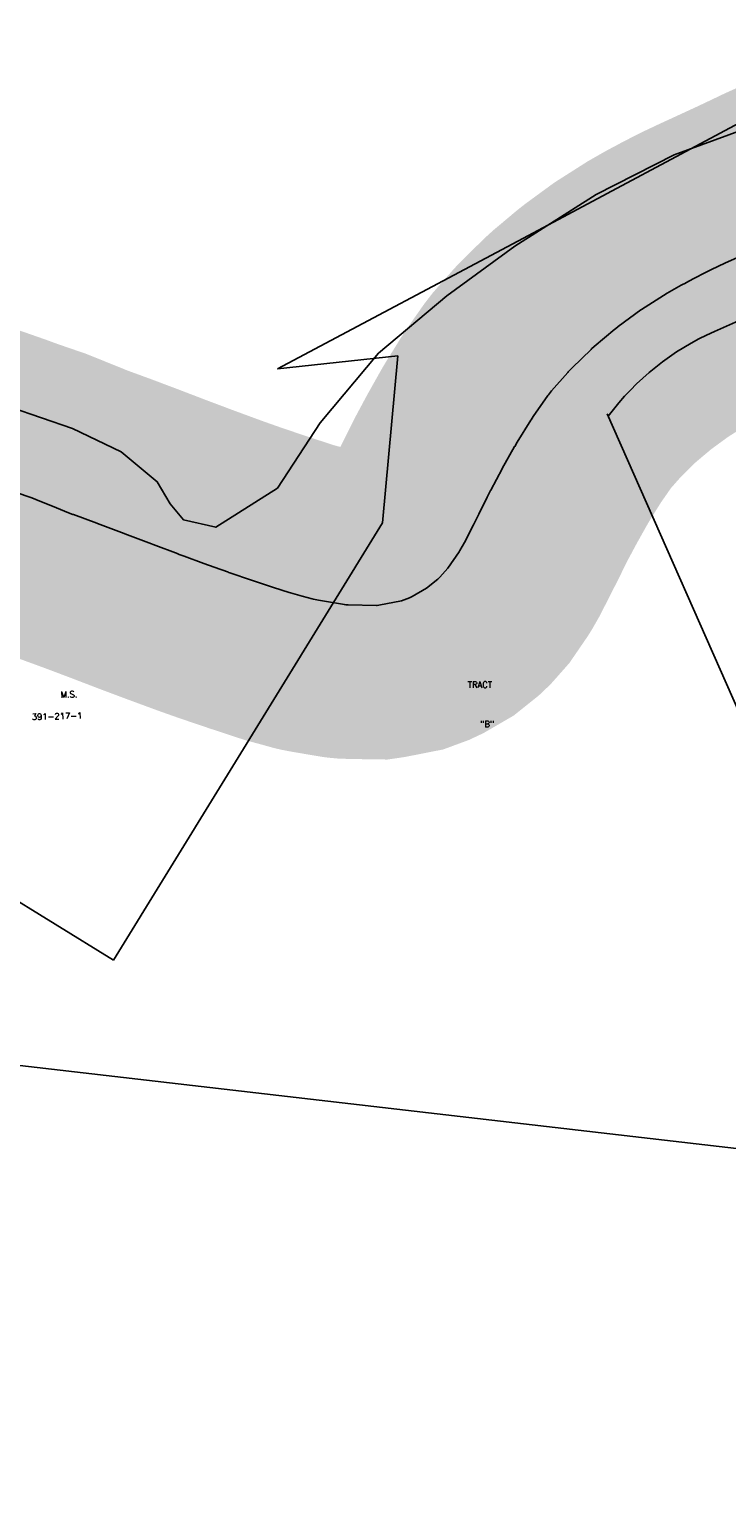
# Model space of a CAD drawing. Header units: feet. Extents: x 18803 to 104580, y -6601 to 116448.
# Tile 86 of 95: x 83068 to 84200, y 83932 to 86331. Entities that reach past the tile are written whole.
import ezdxf

# ---------------------------------------------------------------- set-up
doc = ezdxf.new("R2010")
doc.units = ezdxf.units.FT
doc.header["$LTSCALE"] = 100
doc.header["$MEASUREMENT"] = 0
for name, color, linetype in [('ELPC BOLD TITLE SHEET', 3, 'Continuous'), ('ELPC-XIST', 6, 'Continuous'), ('ELRP', 252, 'Continuous'), ('ETRP', 3, 'Continuous'), ('SL-VICINITY MAP', 2, 'Continuous')]:
    doc.layers.add(name, color=color, linetype=linetype)
doc.styles.add('L100', font='simplex.shx', dxfattribs={"height": 10})

msp = doc.modelspace()

# ---------------------------------------------------------------- linework, layer by layer
at = {"layer": 'ELPC BOLD TITLE SHEET', "const_width": 500}
msp.add_lwpolyline([(84475.93849913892, 86080.97809652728), (84434.09203528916, 86060.41232181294), (84433.8327088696, 86060.2866352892), (84417.55965241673, 86052.50959456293), (84384.38515131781, 86036.94018209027), (84384.05753698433, 86036.78911642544), (84358.6353707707, 86025.27415406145), (84342.67860412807, 86018.322804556), (84310.09164849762, 86003.71732627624), (84301.06335048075, 85999.5920913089), (84300.61607129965, 85999.3826770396), (84281.81722987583, 85990.36733458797), (84281.64556066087, 85990.2857586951), (84254.77036397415, 85977.63209477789), (84254.57739345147, 85977.54215965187), (84226.94422318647, 85964.79498124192), (84223.2230620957, 85963.05772828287), (84197.78612590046, 85951.41302526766), (84176.22103658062, 85941.24803315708), (84175.82642722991, 85941.05827768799), (84166.42593956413, 85936.44784667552), (84147.61581870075, 85926.78506554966), (84134.24631677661, 85919.53506057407), (84133.68573543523, 85919.23951016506), (84127.8116371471, 85916.22996899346), (84126.76159594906, 85915.66226330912), (84104.0718045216, 85902.73747948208), (84062.26665191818, 85876.14881060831), (84061.56306491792, 85875.68606291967), (84061.51413212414, 85875.6503194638), (84024.46015100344, 85848.52132567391), (84020.0274304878, 85845.10975250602), (84019.17542338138, 85844.42496093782), (83985.70563711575, 85816.34236092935), (83981.07911285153, 85812.16717759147), (83980.32778942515, 85811.4616249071), (83949.71049897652, 85781.54480128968), (83943.24879053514, 85774.81856208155), (83942.487734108, 85773.9917095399), (83916.09759278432, 85744.06173728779), (83911.10870921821, 85737.66899987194), (83910.24320021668, 85736.4965984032), (83886.53867105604, 85702.52029811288), (83883.04127901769, 85697.13496101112), (83882.75441403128, 85696.68390490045), (83860.40531675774, 85660.79331985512), (83856.43951751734, 85654.03718046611), (83856.1759985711, 85653.57823127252), (83836.18361098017, 85617.97303588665), (83836.10089759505, 85617.82463583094), (83835.90394116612, 85617.46863515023), (83817.423306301, 85583.00085439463), (83817.00493431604, 85582.1862189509), (83811.72082490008, 85571.43256646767), (83811.67138066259, 85571.33247883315), (83798.12527320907, 85544.05730482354), (83789.22639367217, 85526.65913954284), (83774.51519382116, 85497.67147168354), (83767.07295451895, 85484.64863182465), (83765.85986457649, 85482.71432605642), (83747.64086770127, 85456.14606127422), (83734.58294154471, 85441.39159017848), (83731.20820433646, 85438.17691361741), (83713.1812226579, 85423.71906700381), (83689.54641479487, 85410.00632416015), (83685.13696985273, 85407.93299675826), (83672.43497194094, 85403.24306643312), (83635.47920456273, 85395.95791756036), (83632.73000342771, 85395.5566416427), (83632.04246849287, 85395.56208779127), (83585.7693733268, 85396.49717178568), (83581.78667461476, 85396.85293235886), (83579.77241223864, 85397.11279204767), (83537.72832083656, 85404.22823707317), (83529.34214625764, 85405.83253957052), (83527.3445131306, 85406.30081375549), (83510.74642167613, 85410.92028588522), (83492.2393330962, 85415.89950119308), (83492.16299431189, 85415.92015236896), (83489.91735820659, 85416.53095959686), (83464.22891976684, 85425.00181941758), (83464.21146978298, 85425.00755503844), (83464.19403018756, 85425.01329961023), (83441.84521009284, 85432.3511684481), (83428.57985004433, 85436.79582938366), (83428.45626541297, 85436.83755422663), (83393.27479119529, 85448.80584202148), (83393.2431710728, 85448.81666225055), (83393.21156071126, 85448.82743687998), (83391.560434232, 85449.39363226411), (83391.31359511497, 85449.47955961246), (83367.90614294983, 85457.75117761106), (83351.36022562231, 85463.75898862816), (83351.24430023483, 85463.80137364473), (83319.44015836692, 85475.51010790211), (83319.43359090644, 85475.51252870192), (83319.42663389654, 85475.51509099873), (83309.47603629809, 85479.1844078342), (83309.31077457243, 85479.24595244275), (83268.98222475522, 85494.41229284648), (83265.9571006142, 85495.56063780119), (83222.81851961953, 85512.08659799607), (83222.81101661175, 85512.0894711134), (83221.91818749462, 85512.43121710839), (83178.65711901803, 85528.73722572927), (83177.57084819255, 85529.13594864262), (83177.5343252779, 85529.14932569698), (83139.3654543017, 85543.09902389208), (83138.60087558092, 85543.3916102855), (83131.37665224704, 85546.28178604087), (83131.34943539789, 85546.29272545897), (83131.32221496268, 85546.30363257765), (83105.6023788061, 85556.6573685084), (83105.53452478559, 85556.68478470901), (83084.88397859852, 85565.0593932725), (83084.68564359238, 85565.13899082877), (83071.50783770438, 85570.37231038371), (83044.66527272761, 85579.57364609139), (83044.5846527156, 85579.60141306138), (83037.99025062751, 85581.88339530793), (83037.79610551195, 85581.94981161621), (83031.30615032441, 85584.14441090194), (83030.59429949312, 85584.3955302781), (83009.73753549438, 85592.06080338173), (82992.56021046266, 85598.05652905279), (82992.53267689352, 85598.06620035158), (82992.50518205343, 85598.0757975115), (82981.42567060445, 85601.967597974), (82950.1578530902, 85612.54894412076), (82950.1373617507, 85612.55588717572), (82947.61732896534, 85613.41080195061), (82947.46430620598, 85613.46223658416), (82916.49227120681, 85623.77621654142), (82916.45847248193, 85623.78740105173), (82916.42463264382, 85623.79864632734), (82901.07487490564, 85628.86733458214), (82901.07111543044, 85628.86857691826), (82901.06740274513, 85628.86980320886), (82882.83541286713, 85634.8960889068), (82882.65381578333, 85634.956808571), (82853.96714103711, 85644.65878395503), (82853.87079625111, 85644.69117092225), (82849.56799285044, 85646.12878664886), (82849.47923172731, 85646.15860996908), (82815.16881833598, 85657.7514566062)], dxfattribs=at)
at = {"layer": 'ELPC-XIST'}
msp.add_lwpolyline([(83044.66527272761, 85579.57364609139), (83071.50783770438, 85570.37231038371), (83084.68564359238, 85565.13899082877), (83084.88397859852, 85565.0593932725), (83105.53452478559, 85556.68478470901), (83105.6023788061, 85556.6573685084), (83131.32221496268, 85546.30363257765), (83131.34943539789, 85546.29272545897), (83131.37665224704, 85546.28178604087), (83138.60087558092, 85543.3916102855), (83139.3654543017, 85543.09902389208), (83177.5343252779, 85529.14932569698), (83177.57084819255, 85529.13594864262), (83178.65711901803, 85528.73722572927), (83221.91818749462, 85512.43121710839), (83222.81101661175, 85512.0894711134), (83222.81851961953, 85512.08659799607), (83265.9571006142, 85495.56063780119), (83268.98222475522, 85494.41229284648), (83309.31077457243, 85479.24595244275), (83309.47603629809, 85479.1844078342), (83319.42663389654, 85475.51509099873), (83319.43359090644, 85475.51252870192), (83319.44015836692, 85475.51010790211), (83351.24430023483, 85463.80137364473), (83351.36022562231, 85463.75898862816), (83367.90614294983, 85457.75117761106), (83391.31359511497, 85449.47955961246), (83391.560434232, 85449.39363226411), (83393.21156071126, 85448.82743687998), (83393.2431710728, 85448.81666225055), (83393.27479119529, 85448.80584202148), (83428.45626541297, 85436.83755422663), (83428.57985004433, 85436.79582938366), (83441.84521009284, 85432.3511684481), (83464.19403018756, 85425.01329961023), (83464.21146978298, 85425.00755503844), (83464.22891976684, 85425.00181941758), (83489.91735820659, 85416.53095959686), (83492.16299431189, 85415.92015236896), (83492.2393330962, 85415.89950119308), (83510.74642167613, 85410.92028588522), (83527.3445131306, 85406.30081375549), (83529.34214625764, 85405.83253957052), (83537.72832083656, 85404.22823707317), (83579.77241223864, 85397.11279204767), (83581.78667461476, 85396.85293235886), (83585.7693733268, 85396.49717178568), (83632.04246849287, 85395.56208779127), (83632.73000342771, 85395.5566416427), (83635.47920456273, 85395.95791756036), (83672.43497194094, 85403.24306643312), (83685.13696985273, 85407.93299675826), (83689.54641479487, 85410.00632416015), (83713.1812226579, 85423.71906700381), (83731.20820433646, 85438.17691361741), (83734.58294154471, 85441.39159017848), (83747.64086770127, 85456.14606127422), (83765.85986457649, 85482.71432605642), (83767.07295451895, 85484.64863182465), (83774.51519382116, 85497.67147168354), (83789.22639367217, 85526.65913954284), (83798.12527320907, 85544.05730482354), (83811.67138066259, 85571.33247883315), (83811.72082490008, 85571.43256646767), (83817.00493431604, 85582.1862189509), (83817.423306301, 85583.00085439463), (83835.90394116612, 85617.46863515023), (83836.10089759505, 85617.82463583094), (83836.18361098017, 85617.97303588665), (83856.1759985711, 85653.57823127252), (83856.43951751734, 85654.03718046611), (83860.40531675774, 85660.79331985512), (83882.75441403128, 85696.68390490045), (83883.04127901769, 85697.13496101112), (83886.53867105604, 85702.52029811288), (83910.24320021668, 85736.4965984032), (83911.10870921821, 85737.66899987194), (83916.09759278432, 85744.06173728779), (83942.487734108, 85773.9917095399), (83943.24879053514, 85774.81856208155), (83949.71049897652, 85781.54480128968), (83980.32778942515, 85811.4616249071), (83981.07911285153, 85812.16717759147), (83985.70563711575, 85816.34236092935), (84019.17542338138, 85844.42496093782), (84020.0274304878, 85845.10975250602), (84024.46015100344, 85848.52132567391), (84061.51413212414, 85875.6503194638), (84061.56306491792, 85875.68606291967), (84062.26665191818, 85876.14881060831), (84104.0718045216, 85902.73747948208), (84126.76159594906, 85915.66226330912), (84127.8116371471, 85916.22996899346), (84133.68573543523, 85919.23951016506), (84134.24631677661, 85919.53506057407), (84147.61581870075, 85926.78506554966), (84166.42593956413, 85936.44784667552), (84175.82642722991, 85941.05827768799), (84176.22103658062, 85941.24803315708), (84197.78612590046, 85951.41302526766), (84223.2230620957, 85963.05772828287)], dxfattribs=at)
at = {"layer": 'ELRP'}
for p, q in [((83878.82007029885, 85996.56869071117), (84389.64774582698, 86269.14177433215)), ((84580.15462407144, 86016.99244788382), (84180.70931515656, 85840.551517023)), ((83470.79350930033, 85779.76341397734), (83878.82007029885, 85996.56869071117)), ((83666.18893184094, 85801.31162156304), (83470.79350930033, 85779.76341397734)), ((83641.47240461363, 85529.83445257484), (83666.18893184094, 85801.31162156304)), ((84275.39906242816, 85098.2842288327), (84006.46690393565, 85707.11280119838)), ((83204.19119700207, 84819.78209149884), (83641.47240461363, 85529.83445257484)), ((82520.50457011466, 85240.73927259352), (83204.19119700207, 84819.78209149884)), ((89230.87955297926, 83932.3038042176), (82319.04814332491, 84733.47877675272))]:
    msp.add_line(p, q, dxfattribs=at)
msp.add_arc((84355.44178230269, 85444.97400574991), 432.4499999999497, 113.8317602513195, 143.3884269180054, dxfattribs=at)
at = {"layer": 'SL-VICINITY MAP'}
msp.add_lwpolyline([(83037.23686853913, 85717.81831927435), (83137.81633187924, 85683.18694023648), (83217.12026116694, 85644.9651882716), (83275.67046807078, 85596.5982739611), (83296.69796381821, 85560.81080633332), (83317.97609751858, 85534.87054008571), (83370.6874936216, 85522.51182288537), (83471.0505268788, 85586.31288840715), (83540.05557712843, 85692.31366645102), (83634.78276378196, 85805.25062397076), (83745.80480129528, 85898.73726836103), (83856.42704500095, 85979.09335744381), (83988.68567704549, 86063.04506356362), (84115.52229292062, 86127.2308562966), (84226.68381676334, 86168.22054653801)], dxfattribs=at)

# ---------------------------------------------------------------- texts
at = {"layer": 'ETRP', "style": 'L100'}
for s, rotation, p in [('M.S.', 1.449991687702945, (83118.58267896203, 85245.8056802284)), ('TRACT', 359.9659269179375, (83780.01322310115, 85261.98226736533)), ('391-217-1', 1.449991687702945, (83071.7582306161, 85209.80392774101)), ('"B"', 359.9659269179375, (83800.07716419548, 85198.14070825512))]:
    msp.add_text(s, height=10, rotation=rotation, dxfattribs=at).set_placement(p)

doc.saveas('drawing.dxf')
